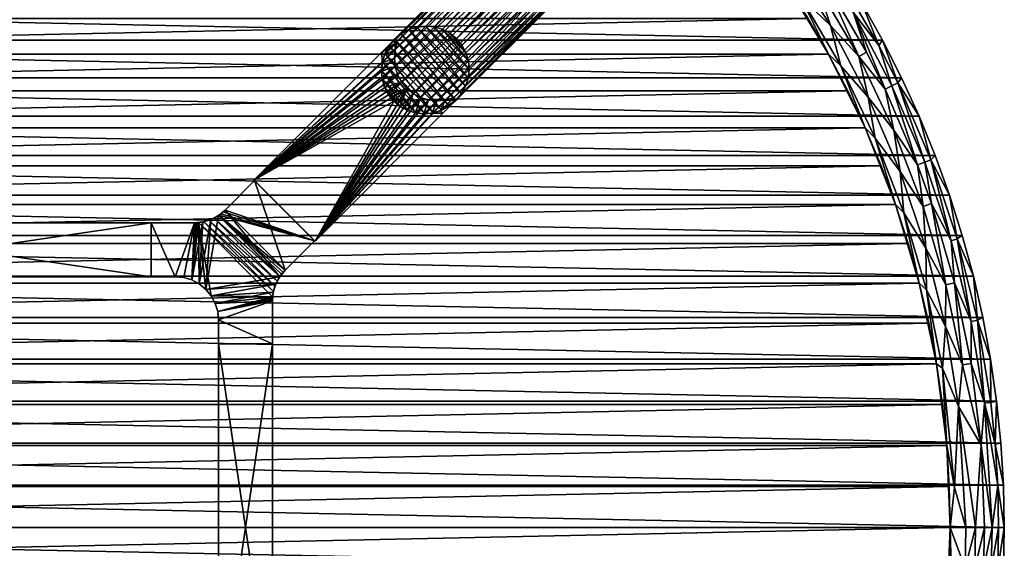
# Model space of a CAD drawing. Header units: inches. Extents: x -24 to 24, y -24 to 24.
# Tile 6 of 7: x 1.2 to 24, y -0.5 to 11.8. Entities that reach past the tile are written whole.
import ezdxf

# ---------------------------------------------------------------- set-up
doc = ezdxf.new("R2010")
doc.units = ezdxf.units.IN
doc.header["$MEASUREMENT"] = 0
for name, color, linetype in [('AFUTL-3-EDPL', 19, 'Continuous'), ('AFUTL-3-HWPT', 4, 'Continuous'), ('AFUTL-3-LGWD', 15, 'Continuous'), ('AFUTL-3-TPWD', 15, 'Continuous')]:
    doc.layers.add(name, color=color, linetype=linetype)

msp = doc.modelspace()

# ---------------------------------------------------------------- meshes
at = {"layer": 'AFUTL-3-EDPL'}
mesh = msp.add_polyface(dxfattribs=at)
corners = [(20.81, 11.005, 28.871), (19.85, 12.654, 28.871), (20.501, 11.929, 29.056), (20.629, 10.909, 28.715), (19.974, 11.622, 28.592), (19.677, 12.544, 28.715), (21.18, 11.287, 29.547), (21.623, 10.413, 29.547), (21.533, 10.293, 29.266), (19.283, 12.292, 28.505), (18.968, 13.202, 28.592), (21.444, 9.203, 28.715), (20.85, 9.967, 28.592), (22.03, 9.523, 29.547), (22.296, 8.515, 29.266), (20.702, 12.141, 29.547), (21.098, 11.157, 29.266), (20.125, 12.829, 29.266), (21.991, 8.399, 28.871), (21.238, 10.152, 28.871), (21.399, 10.229, 29.056), (20.215, 10.69, 28.505), (20.19, 12.975, 29.547), (21.014, 9.018, 28.505), (21.589, 8.245, 28.592), (22.157, 8.463, 29.056), (20, 12.75, 29.056), (19.933, 10.958, 28.476), (18.946, 12.588, 28.476), (18.402, 13.37, 28.476), (20.78, 9.252, 28.476)]
mesh.append_faces([[corners[k] for k in face] for face in [(0, 1, 2), (8, 20, 16), (2, 1, 26), (19, 3, 0)]], dxfattribs={"vtx0": -1, "vtx1": -1})
mesh.append_faces([[corners[k] for k in face] for face in [(3, 4, 5), (4, 9, 10), (11, 12, 3), (13, 14, 8), (15, 16, 17), (18, 19, 20), (20, 19, 2), (21, 9, 4), (18, 11, 19), (3, 5, 1), (23, 21, 12), (24, 12, 11), (16, 2, 17), (16, 20, 2), (11, 3, 19), (0, 3, 1), (4, 10, 5), (12, 4, 3), (12, 21, 4), (21, 27, 9), (23, 30, 21)]], dxfattribs={"vtx0": -1, "vtx1": -1, "vtx2": -1})
mesh.append_faces([[corners[k] for k in face] for face in [(8, 25, 20), (6, 8, 16), (17, 2, 26), (9, 28, 29)]], dxfattribs={"vtx0": -1, "vtx2": -1})
mesh.append_faces([[corners[k] for k in face] for face in [(6, 7, 8), (22, 15, 17), (7, 13, 8), (15, 6, 16), (27, 28, 9), (30, 27, 21)]], dxfattribs={"vtx1": -1, "vtx2": -1})
mesh.append_faces([[corners[k] for k in face] for face in [(19, 0, 2)]], dxfattribs={"vtx2": -1})
mesh = msp.add_polyface(dxfattribs=at)
corners = [(21.676, 7.286, 28.505), (21.014, 9.018, 28.505), (21.589, 8.245, 28.592), (22.77, 6.64, 29.056), (23.233, 4.774, 29.056), (22.847, 5.669, 28.871), (22.313, 7.501, 28.871), (22.185, 6.47, 28.592), (22.157, 8.463, 29.056), (21.991, 8.399, 28.871), (21.399, 10.229, 29.056), (23.284, 5.817, 29.547), (23.378, 4.804, 29.266), (22.912, 6.682, 29.266), (23.502, 4.862, 29.547), (22.03, 9.523, 29.547), (22.4, 8.616, 29.547), (22.296, 8.515, 29.266), (20.85, 9.967, 28.592), (22.733, 7.695, 29.547), (23.028, 6.762, 29.547), (22.649, 5.62, 28.715), (22.119, 7.436, 28.715), (22.195, 5.507, 28.505), (21.444, 9.203, 28.715), (21.533, 10.293, 29.266), (23.029, 3.767, 28.715), (22.637, 4.652, 28.592), (21.481, 7.48, 28.476), (20.78, 9.252, 28.476), (22.032, 5.657, 28.476), (22.428, 3.793, 28.476)]
mesh.append_faces([[corners[k] for k in face] for face in [(8, 9, 10), (6, 22, 9)]], dxfattribs={"vtx0": -1, "vtx1": -1})
mesh.append_faces([[corners[k] for k in face] for face in [(0, 1, 2), (3, 4, 5), (5, 6, 3), (7, 0, 2), (11, 12, 13), (2, 1, 18), (3, 6, 8), (19, 13, 17), (21, 22, 6), (21, 7, 22), (23, 0, 7), (22, 24, 9), (17, 8, 25), (17, 3, 8), (13, 3, 17), (13, 4, 3), (12, 4, 13), (26, 21, 5), (5, 21, 6), (22, 2, 24), (7, 2, 22), (27, 7, 21), (27, 23, 7), (0, 28, 1), (23, 30, 0)]], dxfattribs={"vtx0": -1, "vtx1": -1, "vtx2": -1})
mesh.append_faces([[corners[k] for k in face] for face in [(11, 14, 12), (15, 16, 17), (19, 20, 13), (20, 11, 13), (16, 19, 17), (28, 29, 1), (30, 28, 0), (6, 9, 8), (31, 30, 23)]], dxfattribs={"vtx1": -1, "vtx2": -1})
mesh = msp.add_polyface(dxfattribs=at)
corners = [(23.718, 0, 29.056), (23.463, 1.906, 28.871), (23.543, 2.877, 29.056), (23.98, 0.979, 29.547), (23.847, 0.972, 29.266), (23.788, 1.933, 29.266), (23.11, 0, 28.592), (22.849, 0.927, 28.505), (22.939, 2.803, 28.592), (23.54, 0, 28.871), (22.568, 3.692, 28.505), (22.195, 5.507, 28.505), (22.637, 4.652, 28.592), (23.92, 1.956, 29.547), (23.233, 4.774, 29.056), (23.231, 3.8, 28.871), (22.847, 5.669, 28.871), (23.681, 3.899, 29.547), (23.69, 2.895, 29.266), (23.378, 4.804, 29.266), (23.336, 0, 28.715), (23.82, 2.93, 29.547), (23.029, 3.767, 28.715), (22.649, 5.62, 28.715), (24, 0, 29.547), (23.502, 4.862, 29.547), (22.746, 0, 28.476), (22.666, 1.903, 28.476), (22.428, 3.793, 28.476), (23.866, 0, 29.266)]
mesh.append_faces([[corners[k] for k in face] for face in [(1, 15, 2), (5, 2, 18), (29, 0, 4)]], dxfattribs={"vtx0": -1, "vtx1": -1})
mesh.append_faces([[corners[k] for k in face] for face in [(6, 7, 8), (10, 11, 12), (14, 15, 16), (8, 10, 12), (17, 18, 19), (15, 14, 2), (20, 8, 1), (6, 8, 20), (22, 12, 23), (8, 22, 1), (8, 12, 22), (7, 10, 8), (19, 2, 14), (0, 2, 4), (18, 2, 19), (1, 22, 15), (16, 15, 22), (7, 27, 10), (10, 28, 11)]], dxfattribs={"vtx0": -1, "vtx1": -1, "vtx2": -1})
mesh.append_faces([[corners[k] for k in face] for face in [(0, 1, 2), (3, 4, 5), (20, 1, 9), (21, 5, 18)]], dxfattribs={"vtx0": -1, "vtx2": -1})
mesh.append_faces([[corners[k] for k in face] for face in [(9, 1, 0), (13, 3, 5), (17, 21, 18), (5, 4, 2), (3, 24, 4), (21, 13, 5), (25, 17, 19), (26, 27, 7), (27, 28, 10), (29, 4, 24)]], dxfattribs={"vtx1": -1, "vtx2": -1})
mesh = msp.add_polyface(dxfattribs=at)
corners = [(22.746, 0, 28.476), (22.849, 0.927, 28.505), (23.11, 0, 28.592), (23.366, -2.856, 28.871), (23.699, -0.965, 29.056), (23.543, -2.877, 29.056), (23.847, -0.972, 29.266), (23.92, -1.956, 29.547), (23.69, -2.895, 29.266), (22.792, -1.852, 28.505), (23.091, -0.938, 28.592), (22.939, -2.803, 28.592), (23.521, -0.957, 28.871), (24, 0, 29.547), (23.98, -0.979, 29.547), (22.428, -3.793, 28.476), (22.637, -4.652, 28.592), (23.231, -3.8, 28.871), (23.233, -4.774, 29.056), (23.681, -3.899, 29.547), (23.378, -4.804, 29.266), (23.316, -0.948, 28.715), (23.54, 0, 28.871), (23.718, 0, 29.056), (23.866, 0, 29.266), (23.82, -2.93, 29.547), (23.336, 0, 28.715), (23.029, -3.767, 28.715), (22.666, -1.903, 28.476)]
mesh.append_faces([[corners[k] for k in face] for face in [(12, 4, 3), (22, 23, 12), (24, 13, 6), (4, 6, 5), (23, 24, 4), (11, 27, 16), (26, 22, 21), (2, 26, 10), (3, 5, 17)]], dxfattribs={"vtx0": -1, "vtx1": -1})
mesh.append_faces([[corners[k] for k in face] for face in [(0, 1, 2), (6, 7, 8), (9, 10, 11), (9, 11, 15), (17, 5, 18), (8, 19, 20), (10, 21, 11), (0, 10, 9), (5, 6, 8), (5, 8, 18), (18, 8, 20), (21, 12, 27), (11, 21, 27)]], dxfattribs={"vtx0": -1, "vtx1": -1, "vtx2": -1})
mesh.append_faces([[corners[k] for k in face] for face in [(3, 4, 5), (6, 13, 14), (15, 11, 16), (12, 23, 4), (8, 7, 25), (10, 26, 21), (27, 12, 3), (4, 24, 6), (21, 22, 12), (0, 2, 10), (8, 25, 19), (6, 14, 7), (27, 3, 17), (9, 28, 0), (9, 15, 28)]], dxfattribs={"vtx0": -1, "vtx2": -1})
at = {"layer": 'AFUTL-3-HWPT'}
mesh = msp.add_polyface(dxfattribs=at)
corners = [(6.629, 8.043, 28.476), (8.043, 6.629, 28.476), (11.005, 9.591, 28.476), (10.946, 9.65, 28.476), (10.758, 9.596, 28.476), (10.564, 9.578, 28.476), (10.371, 9.598, 28.476), (10.186, 9.655, 28.476), (10.016, 9.746, 28.476), (9.868, 9.868, 28.476), (9.746, 10.016, 28.476), (9.655, 10.186, 28.476), (9.598, 10.371, 28.476), (9.578, 10.564, 28.476), (9.596, 10.758, 28.476), (9.65, 10.946, 28.476), (9.591, 11.005, 28.476), (9.892, 11.306, 26.476), (6.629, 8.043, 26.476), (8.043, 6.629, 26.476), (11.306, 9.892, 26.476), (9.95, 11.247, 26.476), (11.247, 9.95, 26.476), (9.896, 11.059, 26.476), (9.879, 10.865, 26.476), (9.899, 10.672, 26.476), (9.955, 10.487, 26.476), (10.046, 10.317, 26.476), (10.168, 10.168, 26.476), (10.317, 10.046, 26.476), (10.487, 9.955, 26.476), (10.672, 9.899, 26.476), (10.865, 9.879, 26.476), (11.059, 9.896, 26.476)]
mesh.append_faces([[corners[k] for k in face] for face in [(16, 18, 0), (19, 2, 1), (16, 21, 17), (20, 3, 2), (23, 15, 14), (24, 14, 13), (25, 13, 12), (26, 12, 11), (27, 11, 10), (28, 10, 9), (28, 8, 29), (29, 7, 30), (30, 6, 31), (31, 5, 32), (32, 4, 33), (33, 3, 22), (1, 18, 19)]], dxfattribs={"vtx0": -1})
mesh.append_faces([[corners[k] for k in face] for face in [(1, 9, 0), (2, 4, 1), (17, 23, 18), (18, 28, 19)]], dxfattribs={"vtx0": -1, "vtx1": -1})
mesh.append_faces([[corners[k] for k in face] for face in [(0, 9, 10), (0, 10, 11), (1, 4, 5), (1, 5, 6), (1, 7, 8), (1, 8, 9), (0, 12, 13), (0, 13, 14), (14, 16, 0), (18, 23, 24), (18, 24, 25), (18, 26, 27), (18, 27, 28), (19, 28, 29), (19, 29, 30), (19, 31, 32), (19, 32, 33), (33, 20, 19)]], dxfattribs={"vtx0": -1, "vtx2": -1})
mesh.append_faces([[corners[k] for k in face] for face in [(15, 16, 14), (17, 18, 16), (20, 2, 19), (15, 21, 16), (22, 3, 20), (22, 20, 33), (21, 15, 23), (23, 14, 24), (24, 13, 25), (25, 12, 26), (26, 11, 27), (27, 10, 28), (0, 18, 1)]], dxfattribs={"vtx1": -1})
mesh.append_faces([[corners[k] for k in face] for face in [(6, 7, 1), (11, 12, 0), (25, 26, 18), (30, 31, 19)]], dxfattribs={"vtx1": -1, "vtx2": -1})
mesh.append_faces([[corners[k] for k in face] for face in [(2, 3, 4), (17, 21, 23), (28, 9, 8), (29, 8, 7), (30, 7, 6), (31, 6, 5), (32, 5, 4), (33, 4, 3)]], dxfattribs={"vtx2": -1})
mesh = msp.add_polyface(dxfattribs=at)
corners = [(6.64, 8.032, 28.476), (6.64, 8.032, 26.508), (5.959, 7.351, 26.486), (5.959, 7.351, 28.476), (8.032, 6.64, 26.508), (8.032, 6.64, 28.476), (7.351, 5.959, 28.476), (7.351, 5.959, 26.486), (4.25, 7.058, 26.476), (4.25, 7.058, 28.476), (5.252, 7.058, 28.476), (5.252, 7.058, 26.476), (4.25, 5.808, 26.476), (4.25, 5.808, 28.476), (5.447, 7.077, 28.476), (5.634, 7.134, 28.476), (5.807, 7.226, 28.476), (5.913, 7.307, 26.484), (5.864, 7.267, 26.483), (5.812, 7.23, 26.481), (5.704, 7.166, 26.479), (5.587, 7.116, 26.477), (5.466, 7.081, 26.477), (5.344, 7.062, 26.476), (5.313, 7.06, 26.476), (5.282, 7.058, 26.476), (7.226, 5.807, 28.476), (7.134, 5.634, 28.476), (7.077, 5.447, 28.476), (7.058, 5.252, 28.476), (7.058, 5.252, 26.476), (7.058, 5.282, 26.476), (7.06, 5.313, 26.476), (7.062, 5.344, 26.476), (7.081, 5.466, 26.477), (7.116, 5.587, 26.477), (7.166, 5.704, 26.479), (7.23, 5.812, 26.481), (7.267, 5.864, 26.483), (7.307, 5.913, 26.484), (4.808, 5.808, 26.476), (4.808, 5.808, 28.476), (5.003, 5.789, 28.476), (5.191, 5.732, 28.476), (5.363, 5.639, 28.476), (5.515, 5.515, 28.476), (5.639, 5.363, 28.476), (5.732, 5.191, 28.476), (5.789, 5.003, 28.476), (5.808, 4.808, 28.476), (5.808, 4.25, 28.476), (7.058, 4.25, 28.476), (7.058, 4.25, 26.476), (5.003, 5.789, 26.476), (5.191, 5.732, 26.476), (5.363, 5.639, 26.476), (5.515, 5.515, 26.476), (5.639, 5.363, 26.476), (5.732, 5.191, 26.476), (5.789, 5.003, 26.476), (5.808, 4.808, 26.476), (5.808, 4.25, 26.476)]
mesh.append_faces([[corners[k] for k in face] for face in [(1, 5, 4), (9, 12, 13), (41, 9, 13), (30, 51, 52), (59, 49, 48), (58, 48, 47), (57, 47, 46), (56, 46, 45), (55, 45, 44), (54, 44, 43), (53, 43, 42), (60, 52, 61), (52, 50, 61)]], dxfattribs={"vtx0": -1})
mesh.append_faces([[corners[k] for k in face] for face in [(4, 6, 7), (8, 10, 11), (14, 23, 10), (15, 21, 14), (21, 15, 20), (20, 16, 19), (19, 16, 18), (18, 3, 17), (17, 3, 2), (26, 38, 6), (27, 36, 26), (36, 27, 35), (35, 28, 34), (34, 28, 33), (33, 29, 32), (32, 29, 31), (31, 29, 30), (13, 40, 41), (6, 3, 26), (45, 15, 44), (44, 14, 43), (43, 10, 42), (42, 10, 41), (26, 45, 27), (27, 46, 28), (28, 47, 29), (60, 49, 59), (61, 49, 60), (33, 23, 34), (34, 22, 35), (35, 21, 36), (36, 20, 37), (25, 54, 11), (54, 23, 55), (55, 23, 56), (56, 23, 57), (57, 33, 58), (58, 33, 59), (59, 30, 60), (2, 4, 17), (17, 4, 18), (18, 4, 19)]], dxfattribs={"vtx0": -1, "vtx1": -1})
mesh.append_faces([[corners[k] for k in face] for face in [(26, 16, 45), (57, 23, 33)]], dxfattribs={"vtx0": -1, "vtx1": -1, "vtx2": -1})
mesh.append_faces([[corners[k] for k in face] for face in [(3, 1, 2), (10, 23, 24), (10, 24, 25), (14, 21, 22), (14, 22, 23), (20, 15, 16), (18, 16, 3), (6, 38, 39), (6, 39, 7), (26, 36, 37), (26, 37, 38), (35, 27, 28), (33, 28, 29), (6, 0, 3), (26, 3, 16), (45, 16, 15), (44, 15, 14), (43, 14, 10), (41, 10, 9), (27, 45, 46), (28, 46, 47), (29, 47, 48), (29, 48, 49), (49, 51, 29), (40, 42, 41), (34, 23, 22), (35, 22, 21), (36, 21, 20), (37, 20, 19), (11, 54, 53), (11, 53, 40), (54, 24, 23), (59, 33, 32), (59, 32, 31), (60, 30, 52), (40, 8, 11), (19, 4, 7), (19, 7, 39), (19, 38, 37)]], dxfattribs={"vtx0": -1, "vtx2": -1})
mesh.append_faces([[corners[k] for k in face] for face in [(0, 1, 3), (5, 6, 4), (9, 10, 8), (0, 5, 1), (8, 12, 9), (12, 40, 13), (5, 0, 6), (50, 51, 49), (59, 48, 58), (58, 47, 57), (57, 46, 56), (56, 45, 55), (55, 44, 54), (54, 43, 53), (53, 42, 40), (50, 49, 61), (12, 8, 40), (1, 4, 2), (51, 50, 52)]], dxfattribs={"vtx1": -1})
mesh.append_faces([[corners[k] for k in face] for face in [(25, 11, 10), (29, 51, 30), (25, 24, 54), (31, 30, 59), (39, 38, 19)]], dxfattribs={"vtx1": -1, "vtx2": -1})
mesh = msp.add_polyface(dxfattribs=at)
corners = [(-4.25, 5.808, 26.476), (-4.25, 7.058, 26.476), (4.25, 7.058, 26.476), (4.25, 5.808, 26.476), (4.25, 5.808, 28.476), (-4.25, 5.808, 28.476), (4.25, 7.058, 28.476), (-4.25, 7.058, 28.476)]
mesh.append_faces([[corners[k] for k in face] for face in [(3, 1, 2), (5, 3, 4), (2, 4, 3), (1, 6, 2), (5, 6, 7), (0, 7, 1)]], dxfattribs={"vtx0": -1})
mesh.append_faces([[corners[k] for k in face] for face in [(0, 1, 3), (0, 3, 5), (6, 4, 2), (7, 6, 1), (4, 6, 5), (5, 7, 0)]], dxfattribs={"vtx1": -1})
mesh = msp.add_polyface(dxfattribs=at)
corners = [(5.808, 4.25, 26.476), (7.058, 4.25, 26.476), (7.058, -4.25, 26.476), (5.808, -4.25, 26.476), (7.058, 4.25, 28.476), (7.058, -4.25, 28.476), (5.808, -4.25, 28.476), (5.808, 4.25, 28.476)]
mesh.append_faces([[corners[k] for k in face] for face in [(3, 1, 2), (1, 5, 2), (6, 2, 5), (3, 7, 0), (5, 7, 6), (0, 4, 1)]], dxfattribs={"vtx0": -1})
mesh.append_faces([[corners[k] for k in face] for face in [(0, 1, 3), (4, 5, 1), (3, 2, 6), (6, 7, 3), (4, 7, 5), (7, 4, 0)]], dxfattribs={"vtx1": -1})
at = {"layer": 'AFUTL-3-LGWD'}
mesh = msp.add_polyface(dxfattribs=at)
corners = [(14.133, 14.133, 0.098), (14.285, 14.008, 0.098), (14.46, 13.916, 0.098), (14.65, 13.861, 0.098), (14.847, 13.843, 0.098), (15.046, 13.865, 0.098), (15.237, 13.925, 0.098), (15.413, 14.021, 0.098), (15.569, 14.149, 0.098), (15.696, 14.304, 0.098), (15.792, 14.481, 0.098), (15.852, 14.672, 0.098), (15.874, 14.87, 0.098), (15.856, 15.068, 0.098), (15.801, 15.257, 0.098), (15.709, 15.432, 0.098), (15.584, 15.584, 0.098), (15.432, 15.709, 0.098), (15.257, 15.801, 0.098), (15.068, 15.856, 0.098), (14.87, 15.874, 0.098), (14.672, 15.852, 0.098), (14.481, 15.792, 0.098), (14.304, 15.696, 0.098), (14.149, 15.569, 0.098), (14.021, 15.413, 0.098), (13.925, 15.237, 0.098), (13.865, 15.046, 0.098), (13.843, 14.847, 0.098), (13.861, 14.65, 0.098), (13.916, 14.46, 0.098), (14.008, 14.285, 0.098), (11.32, 11.32, 28.472), (11.444, 11.167, 28.472), (11.536, 10.993, 28.472), (11.592, 10.803, 28.472), (11.609, 10.605, 28.472), (11.588, 10.407, 28.472), (11.528, 10.216, 28.472), (11.432, 10.039, 28.472), (11.304, 9.884, 28.472), (11.149, 9.756, 28.472), (10.972, 9.66, 28.472), (10.781, 9.601, 28.472), (10.583, 9.579, 28.472), (10.385, 9.596, 28.472), (10.195, 9.652, 28.472), (10.021, 9.744, 28.472), (9.868, 9.868, 28.472), (9.744, 10.021, 28.472), (9.652, 10.195, 28.472), (9.596, 10.385, 28.472), (9.579, 10.583, 28.472), (9.601, 10.781, 28.472), (9.66, 10.972, 28.472), (9.756, 11.149, 28.472), (9.884, 11.304, 28.472), (10.039, 11.432, 28.472), (10.216, 11.528, 28.472), (10.407, 11.588, 28.472), (10.605, 11.609, 28.472), (10.803, 11.592, 28.472), (10.993, 11.536, 28.472), (11.167, 11.444, 28.472)]
mesh.append_faces([[corners[k] for k in face] for face in [(0, 47, 48), (46, 1, 2), (44, 3, 4), (42, 5, 6), (40, 7, 8), (38, 9, 10), (36, 11, 12), (34, 13, 14), (32, 15, 16), (63, 18, 62), (61, 20, 60), (59, 22, 58), (57, 24, 56), (55, 26, 54), (53, 28, 52), (51, 30, 50), (47, 49, 48), (23, 25, 24), (15, 17, 16), (7, 9, 8)]], dxfattribs={"vtx0": -1})
mesh.append_faces([[corners[k] for k in face] for face in [(1, 47, 0), (47, 1, 46), (45, 3, 44), (43, 5, 42), (41, 7, 40), (39, 9, 38), (37, 11, 36), (35, 13, 34), (33, 15, 32), (32, 17, 63), (62, 19, 61), (60, 21, 59), (58, 23, 57), (56, 25, 55), (54, 27, 53), (52, 29, 51), (50, 31, 49), (33, 63, 34), (34, 62, 35), (35, 61, 36), (36, 60, 37), (37, 59, 38), (38, 58, 39), (39, 57, 40), (40, 56, 41), (41, 55, 42), (42, 54, 43), (43, 53, 44), (44, 52, 45), (45, 51, 46), (46, 50, 47), (21, 27, 22), (22, 26, 23), (12, 20, 13), (13, 19, 14), (14, 18, 15), (11, 4, 12), (4, 11, 5), (5, 10, 6), (6, 9, 7)]], dxfattribs={"vtx0": -1, "vtx1": -1})
mesh.append_faces([[corners[k] for k in face] for face in [(12, 31, 21)]], dxfattribs={"vtx0": -1, "vtx1": -1, "vtx2": -1})
mesh.append_faces([[corners[k] for k in face] for face in [(45, 2, 3), (43, 4, 5), (41, 6, 7), (39, 8, 9), (37, 10, 11), (35, 12, 13), (33, 14, 15), (63, 17, 18), (61, 19, 20), (59, 21, 22), (57, 23, 24), (55, 25, 26), (53, 27, 28), (51, 29, 30), (49, 31, 0), (34, 63, 62), (35, 62, 61), (36, 61, 60), (37, 60, 59), (38, 59, 58), (39, 58, 57), (40, 57, 56), (41, 56, 55), (42, 55, 54), (43, 54, 53), (44, 53, 52), (45, 52, 51), (46, 51, 50), (47, 50, 49), (12, 0, 31), (21, 31, 30), (21, 30, 29), (21, 28, 27), (22, 27, 26), (23, 26, 25), (13, 20, 19), (14, 19, 18), (15, 18, 17), (12, 4, 3), (12, 3, 2), (5, 11, 10), (6, 10, 9)]], dxfattribs={"vtx0": -1, "vtx2": -1})
mesh.append_faces([[corners[k] for k in face] for face in [(46, 2, 45), (44, 4, 43), (42, 6, 41), (40, 8, 39), (38, 10, 37), (36, 12, 35), (34, 14, 33), (32, 63, 33)]], dxfattribs={"vtx1": -1})
mesh.append_faces([[corners[k] for k in face] for face in [(1, 0, 12), (29, 28, 21), (21, 20, 12), (2, 1, 12)]], dxfattribs={"vtx1": -1, "vtx2": -1})
mesh.append_faces([[corners[k] for k in face] for face in [(0, 48, 49), (32, 16, 17), (62, 18, 19), (60, 20, 21), (58, 22, 23), (56, 24, 25), (54, 26, 27), (52, 28, 29), (50, 30, 31)]], dxfattribs={"vtx2": -1})
at = {"layer": 'AFUTL-3-TPWD'}
mesh = msp.add_polyface(dxfattribs=at)
corners = [(20.78, 9.252, 28.476), (-21.149, 8.373, 28.476), (-20.78, 9.252, 28.476), (20.374, 10.114, 28.476), (-20.374, 10.114, 28.476), (19.933, 10.958, 28.476), (-19.933, 10.958, 28.476), (19.456, 11.783, 28.476), (-19.456, 11.783, 28.476), (18.946, 12.588, 28.476), (-18.946, 12.588, 28.476), (18.402, 13.37, 28.476), (-18.402, 13.37, 28.476), (17.826, 14.129, 28.476), (-17.826, 14.129, 28.476), (17.219, 14.863, 28.476), (-17.219, 14.863, 28.476), (16.581, 15.571, 28.476), (-16.581, 15.571, 28.476), (15.915, 16.252, 28.476), (-15.915, 16.252, 28.476), (-22.4, 8.616, 29.547), (22.4, 8.616, 29.547), (-22.03, 9.523, 29.547), (22.03, 9.523, 29.547), (-21.623, 10.413, 29.547), (21.623, 10.413, 29.547), (-21.18, 11.287, 29.547), (21.18, 11.287, 29.547), (-20.702, 12.141, 29.547), (20.702, 12.141, 29.547), (-20.19, 12.975, 29.547), (20.19, 12.975, 29.547), (-19.644, 13.788, 29.547), (19.644, 13.788, 29.547), (-19.065, 14.578, 29.547), (19.065, 14.578, 29.547), (-18.455, 15.343, 29.547), (18.455, 15.343, 29.547), (-17.814, 16.083, 29.547), (17.814, 16.083, 29.547), (-17.143, 16.797, 29.547)]
mesh.append_faces([[corners[k] for k in face] for face in [(0, 2, 3), (3, 4, 5), (5, 6, 7), (7, 8, 9), (9, 10, 11), (11, 12, 13), (13, 14, 15), (15, 16, 17), (17, 18, 19), (21, 22, 23), (23, 24, 25), (25, 26, 27), (27, 28, 29), (29, 30, 31), (31, 32, 33), (33, 34, 35), (35, 36, 37), (37, 38, 39), (39, 40, 41)]], dxfattribs={"vtx0": -1, "vtx1": -1})
mesh.append_faces([[corners[k] for k in face] for face in [(0, 1, 2), (3, 2, 4), (5, 4, 6), (7, 6, 8), (9, 8, 10), (11, 10, 12), (13, 12, 14), (15, 14, 16), (17, 16, 18), (19, 18, 20), (23, 22, 24), (25, 24, 26), (27, 26, 28), (29, 28, 30), (31, 30, 32), (33, 32, 34), (35, 34, 36), (37, 36, 38), (39, 38, 40)]], dxfattribs={"vtx0": -1, "vtx2": -1})
mesh = msp.add_polyface(dxfattribs=at)
corners = [(-22.726, 0.953, 28.476), (22.726, 0.953, 28.476), (-22.746, 0, 28.476), (22.746, 0, 28.476), (22.666, 1.903, 28.476), (-22.666, 1.903, 28.476), (22.567, 2.851, 28.476), (-22.567, 2.851, 28.476), (22.428, 3.793, 28.476), (-22.428, 3.793, 28.476), (22.249, 4.729, 28.476), (-22.249, 4.729, 28.476), (22.032, 5.657, 28.476), (-22.032, 5.657, 28.476), (21.775, 6.574, 28.476), (-21.775, 6.574, 28.476), (21.481, 7.48, 28.476), (-21.481, 7.48, 28.476), (21.149, 8.373, 28.476), (-21.149, 8.373, 28.476), (20.78, 9.252, 28.476), (-24, 0, 29.547), (24, 0, 29.547), (-23.98, 0.979, 29.547), (23.98, 0.979, 29.547), (-23.92, 1.956, 29.547), (23.92, 1.956, 29.547), (-23.82, 2.93, 29.547), (23.82, 2.93, 29.547), (-23.681, 3.899, 29.547), (23.681, 3.899, 29.547), (-23.502, 4.862, 29.547), (23.502, 4.862, 29.547), (-23.284, 5.817, 29.547), (23.284, 5.817, 29.547), (-23.028, 6.762, 29.547), (23.028, 6.762, 29.547), (-22.733, 7.695, 29.547), (22.733, 7.695, 29.547), (-22.4, 8.616, 29.547), (22.4, 8.616, 29.547)]
mesh.append_faces([[corners[k] for k in face] for face in [(0, 1, 2), (1, 0, 4), (4, 5, 6), (6, 7, 8), (8, 9, 10), (10, 11, 12), (12, 13, 14), (14, 15, 16), (16, 17, 18), (18, 19, 20), (21, 22, 23), (23, 24, 25), (25, 26, 27), (27, 28, 29), (29, 30, 31), (31, 32, 33), (33, 34, 35), (35, 36, 37), (37, 38, 39)]], dxfattribs={"vtx0": -1, "vtx1": -1})
mesh.append_faces([[corners[k] for k in face] for face in [(2, 1, 3), (4, 0, 5), (6, 5, 7), (8, 7, 9), (10, 9, 11), (12, 11, 13), (14, 13, 15), (16, 15, 17), (18, 17, 19), (23, 22, 24), (25, 24, 26), (27, 26, 28), (29, 28, 30), (31, 30, 32), (33, 32, 34), (35, 34, 36), (37, 36, 38), (39, 38, 40)]], dxfattribs={"vtx0": -1, "vtx2": -1})
mesh = msp.add_polyface(dxfattribs=at)
corners = [(-22.746, 0, 28.476), (22.746, 0, 28.476), (-22.726, -0.953, 28.476), (22.726, -0.953, 28.476), (-22.666, -1.903, 28.476), (22.666, -1.903, 28.476), (-22.567, -2.851, 28.476), (22.567, -2.851, 28.476), (-22.428, -3.793, 28.476), (22.428, -3.793, 28.476), (-22.249, -4.729, 28.476), (22.249, -4.729, 28.476), (-22.032, -5.657, 28.476), (22.032, -5.657, 28.476), (-21.775, -6.574, 28.476), (21.775, -6.574, 28.476), (-21.481, -7.48, 28.476), (21.481, -7.48, 28.476), (-21.149, -8.373, 28.476), (21.149, -8.373, 28.476), (-20.78, -9.252, 28.476), (-23.98, -0.979, 29.547), (23.98, -0.979, 29.547), (-24, 0, 29.547), (24, 0, 29.547), (23.92, -1.956, 29.547), (-23.92, -1.956, 29.547), (23.82, -2.93, 29.547), (-23.82, -2.93, 29.547), (23.681, -3.899, 29.547), (-23.681, -3.899, 29.547), (23.502, -4.862, 29.547), (-23.502, -4.862, 29.547), (23.284, -5.817, 29.547), (-23.284, -5.817, 29.547), (23.028, -6.762, 29.547), (-23.028, -6.762, 29.547), (22.733, -7.695, 29.547), (-22.733, -7.695, 29.547), (22.4, -8.616, 29.547), (-22.4, -8.616, 29.547), (22.03, -9.523, 29.547)]
mesh.append_faces([[corners[k] for k in face] for face in [(0, 1, 2), (2, 3, 4), (4, 5, 6), (6, 7, 8), (8, 9, 10), (10, 11, 12), (12, 13, 14), (14, 15, 16), (16, 17, 18), (18, 19, 20), (21, 22, 23), (22, 21, 25), (25, 26, 27), (27, 28, 29), (29, 30, 31), (31, 32, 33), (33, 34, 35), (35, 36, 37), (37, 38, 39), (39, 40, 41)]], dxfattribs={"vtx0": -1, "vtx1": -1})
mesh.append_faces([[corners[k] for k in face] for face in [(2, 1, 3), (4, 3, 5), (6, 5, 7), (8, 7, 9), (10, 9, 11), (12, 11, 13), (14, 13, 15), (16, 15, 17), (18, 17, 19), (23, 22, 24), (25, 21, 26), (27, 26, 28), (29, 28, 30), (31, 30, 32), (33, 32, 34), (35, 34, 36), (37, 36, 38), (39, 38, 40)]], dxfattribs={"vtx0": -1, "vtx2": -1})

doc.saveas('drawing.dxf')
